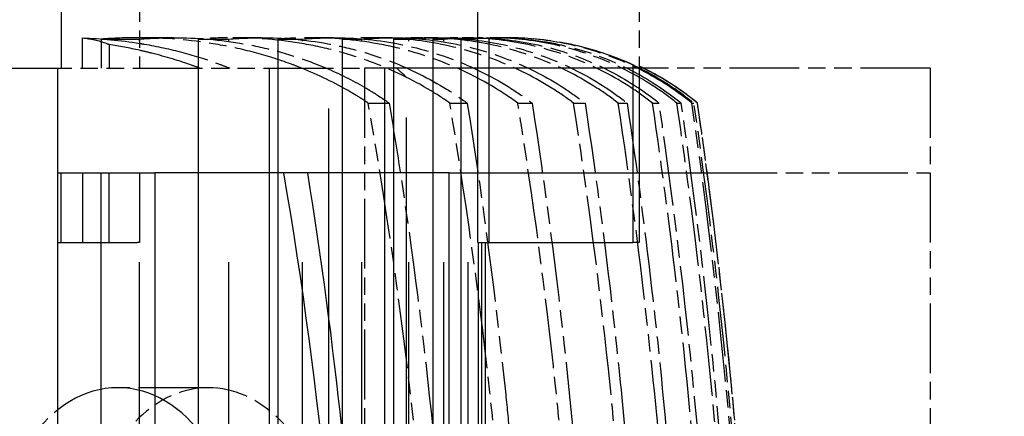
# Model space of a CAD drawing. Header units: millimetres. Extents: x -34725 to 178350, y -13707 to 126150.
# Tile 179 of 256: x 47302 to 47471, y 4600 to 4669. Entities that reach past the tile are written whole.
import ezdxf

# ---------------------------------------------------------------- set-up
doc = ezdxf.new("R2010")
doc.units = ezdxf.units.MM
doc.linetypes.add('AM_ISO09W050', pattern=[22.5, 12, -1.5, 3, -1.5, 3, -1.5])
doc.layers.get('Defpoints').update_dxf_attribs({"linetype": 'CONTINUOUS'})
doc.layers.add('AM_11', color=3, linetype='AM_ISO09W050', lineweight=25)
doc.layers.add('AM_5', color=3, linetype='CONTINUOUS', lineweight=25)
doc.styles.get("Standard").update_dxf_attribs({"font": 'isocp.shx'})
doc.dimstyles.new('AM_ISO', dxfattribs={"dimtxt": 3.5, "dimasz": 2.5, "dimexe": 2, "dimexo": 1, "dimgap": 0.6, "dimtad": 1, "dimdsep": 46, "dimtxsty": 'Standard', "dimcen": 0, "dimclrd": 256, "dimclre": 256, "dimclrt": 2, "dimadec": 0, "dimazin": 2, "dimtp": 0.1, "dimtm": 0.1, "dimtfac": 0.71, "dimtmove": 0, "dimatfit": 3, "dimfxl": 1, "dimtfill": 1, "dimtfillclr": 256, "dimlwd": -1, "dimlwe": -1, "dimarcsym": 0})

# ---------------------------------------------------------------- blocks, each defined once
blk = doc.blocks.new('*D66')
at = {"layer": 'AM_5', "transparency": 16777216}
for p, q in [((42676.9, 5358.19), (42676.9, 9633.73)), ((49596.9, 4508.19), (49596.9, 9633.73)), ((43051.9, 9333.73), (49221.9, 9333.73))]:
    blk.add_line(p, q, dxfattribs=at)
for points in [[(43051.9, 9396.23), (43051.9, 9271.23), (42676.9, 9333.73)], [(49221.9, 9396.23), (49221.9, 9271.23), (49596.9, 9333.73)]]:
    blk.add_solid(points, dxfattribs=at)
at = {"layer": 'Defpoints', "color": 0, "transparency": 16777216}
for p in [(49596.9, 9333.73), (42676.9, 5208.19), (49596.9, 4358.19)]:
    blk.add_point(p, dxfattribs=at)
at = {"layer": 'AM_5', "color": 2, "transparency": 16777216, "insert": (47122.13, 9817.38), "char_height": 525, "attachment_point": 5, "bg_fill": 3, "box_fill_scale": 1.1, "bg_fill_color": 256, "bg_fill_true_color": 13158600, "bg_fill_transparency": 0}
blk.add_mtext('6920', dxfattribs=at)

msp = doc.modelspace()

# ---------------------------------------------------------------- dimensions: what is measured, and where the dimension line sits
at = {"layer": 'AM_5'}
dim = msp.add_linear_dim(base=(49596.896, 9333.725), p1=(42676.896, 5208.188), p2=(49596.896, 4358.188), dimstyle='AM_ISO', override={"dimscale": 150, "dimtmove": 2}, dxfattribs=at)
dim.commit()
dim.dimension.update_dxf_attribs({"geometry": '*D66', "text_midpoint": (47122.13, 9817.383), "dimtype": 160})

# ---------------------------------------------------------------- next in the draw order: linework, layer by layer
at = {"layer": 'AM_11', "ltscale": 24.189648}
msp.add_line((47308.748, 4680.188), (47308.748, 4660.188), dxfattribs=at)
at = {"layer": 'AM_11'}
for p, q in [((47322.212, 4680.188), (47322.212, 4660.188)), ((47380.398, 4665.422), (47380.398, 4680.188)), ((47408.102, 4680.188), (47408.102, 4660.256)), ((47328.067, 4665.43), (47322.212, 4665.43)), ((47343.155, 4665.43), (47338.216, 4665.43)), ((47355.562, 4665.43), (47351.585, 4665.43)), ((47365.617, 4665.43), (47362.459, 4665.43)), ((47373.548, 4665.43), (47371.115, 4665.43)), ((47379.516, 4665.43), (47377.74, 4665.43)), ((47383.629, 4665.43), (47382.468, 4665.43)), ((47385.449, 4665.43), (47385.384, 4665.43)), ((47276.041, 4660.188), (47360.894, 4660.188)), ((47360.894, 4660.188), (47360.894, 4586.188)), ((47458.152, 4660.188), (47408.851, 4660.188)), ((47458.152, 4660.188), (47458.152, 4642.188)), ((47361.512, 4654.188), (47365.117, 4654.188)), ((47375.543, 4654.188), (47378.538, 4654.188)), ((47387.229, 4654.188), (47389.692, 4654.188)), ((47396.82, 4654.188), (47398.807, 4654.188)), ((47404.498, 4654.188), (47406.048, 4654.188)), ((47410.392, 4654.188), (47411.532, 4654.188)), ((47414.594, 4654.188), (47415.344, 4654.188)), ((47417.165, 4654.188), (47417.537, 4654.188)), ((47418.141, 4654.188), (47418.152, 4654.188)), ((47419.819, 4642.188), (47458.152, 4642.188)), ((47458.152, 4642.188), (47458.152, 4484.188)), ((47334.024, 4605.188), (47318.468, 4605.188))]:
    msp.add_line(p, q, dxfattribs=at)
at = {"layer": 'AM_11', "ltscale": 4.952243}
msp.add_line((47312.412, 4660.188), (47312.412, 4665.388), dxfattribs=at)
at = {"layer": 'AM_11', "ltscale": 4.761642}
msp.add_line((47315.584, 4665.188), (47315.584, 4660.188), dxfattribs=at)
at = {"layer": 'AM_11', "ltscale": 10.461018}
msp.add_line((47315.584, 4665.188), (47322.176, 4665.188), dxfattribs=at)
at = {"layer": 'AM_11', "ltscale": 0.415651}
msp.add_line((47322.212, 4665.43), (47321.948, 4665.43), dxfattribs=at)
at = {"layer": 'AM_11', "ltscale": 25.349762}
for p, q in [((47322.176, 3638.188), (47322.176, 4665.188)), ((47332.273, 4665.188), (47332.273, 3638.188)), ((47337.57, 3638.188), (47337.57, 4665.188)), ((47345.951, 4665.188), (47345.951, 3638.188)), ((47350.202, 3638.188), (47350.202, 4665.188)), ((47357.058, 4665.188), (47357.058, 3638.188)), ((47360.424, 3638.188), (47360.424, 4665.188)), ((47365.887, 4665.188), (47365.887, 3638.188)), ((47368.477, 3638.188), (47368.477, 4665.188)), ((47372.642, 4665.188), (47372.642, 3638.188)), ((47374.529, 3638.188), (47374.529, 4665.188)), ((47377.462, 4665.188), (47377.462, 3638.188)), ((47378.695, 3638.188), (47378.695, 4665.188))]:
    msp.add_line(p, q, dxfattribs=at)
at = {"layer": 'AM_11', "ltscale": 9.607464}
msp.add_line((47332.273, 4665.188), (47337.57, 4665.188), dxfattribs=at)
at = {"layer": 'AM_11', "ltscale": 8.994848}
msp.add_line((47345.951, 4665.188), (47350.202, 4665.188), dxfattribs=at)
at = {"layer": 'AM_11', "ltscale": 8.547176}
msp.add_line((47357.058, 4665.188), (47360.424, 4665.188), dxfattribs=at)
at = {"layer": 'AM_11', "ltscale": 8.220131}
msp.add_line((47365.887, 4665.188), (47368.477, 4665.188), dxfattribs=at)
at = {"layer": 'AM_11', "ltscale": 7.986618}
msp.add_line((47372.642, 4665.188), (47374.529, 4665.188), dxfattribs=at)
at = {"layer": 'AM_11', "ltscale": 7.829767}
msp.add_line((47377.462, 4665.188), (47378.695, 4665.188), dxfattribs=at)
at = {"layer": 'AM_11', "ltscale": 28.410173}
msp.add_line((47380.398, 4630.188), (47380.398, 4665.422), dxfattribs=at)
at = {"layer": 'AM_11', "ltscale": 28.338135}
msp.add_line((47382.251, 4665.333), (47382.251, 4630.188), dxfattribs=at)
at = {"layer": 'AM_11', "ltscale": 3.893191}
msp.add_line((47316.949, 4664.276), (47316.949, 4660.188), dxfattribs=at)
at = {"layer": 'AM_11', "ltscale": 21.770681}
msp.add_line((47308.152, 4642.188), (47308.152, 4660.188), dxfattribs=at)
at = {"layer": 'AM_11', "ltscale": 26.388706}
msp.add_line((47344.496, 4660.188), (47344.496, 4540.188), dxfattribs=at)
at = {"layer": 'AM_11', "ltscale": 25.411861}
for p, q in [((47354.733, 3662.188), (47354.733, 4660.188)), ((47364.341, 4660.188), (47364.341, 3662.188))]:
    msp.add_line(p, q, dxfattribs=at)
at = {"layer": 'AM_11', "ltscale": 6.451861}
msp.add_line((47364.341, 4660.188), (47360.894, 4660.188), dxfattribs=at)
at = {"layer": 'AM_11', "ltscale": 0.336796}
msp.add_line((47364.694, 4660.188), (47364.341, 4660.188), dxfattribs=at)
at = {"layer": 'AM_11', "ltscale": 3.310283}
msp.add_line((47366.39, 4660.188), (47364.694, 4660.188), dxfattribs=at)
at = {"layer": 'AM_11', "ltscale": 25.237089}
msp.add_line((47408.851, 4660.188), (47366.39, 4660.188), dxfattribs=at)
at = {"layer": 'AM_11', "ltscale": 24.646877}
msp.add_line((47407.062, 4630.188), (47407.062, 4660.755), dxfattribs=at)
at = {"layer": 'AM_11', "ltscale": 24.244341}
msp.add_line((47408.102, 4660.256), (47408.102, 4630.188), dxfattribs=at)
at = {"layer": 'AM_11', "ltscale": 25.3717}
msp.add_line((47368.112, 3662.188), (47368.112, 4658.611), dxfattribs=at)
at = {"layer": 'AM_11', "ltscale": 11.42808}
for p, q in [((47308.152, 4630.188), (47308.152, 4642.188)), ((47308.748, 4630.188), (47308.748, 4642.188)), ((47312.412, 4642.188), (47312.412, 4630.188)), ((47316.949, 4630.188), (47316.949, 4642.188)), ((47322.212, 4642.188), (47322.212, 4630.188))]:
    msp.add_line(p, q, dxfattribs=at)
at = {"layer": 'AM_11', "ltscale": 0.803168}
msp.add_line((47308.152, 4642.188), (47308.748, 4642.188), dxfattribs=at)
at = {"layer": 'AM_11', "ltscale": 10.371531}
msp.add_line((47308.748, 4642.188), (47315.584, 4642.188), dxfattribs=at)
at = {"layer": 'AM_11', "ltscale": 6.281634}
msp.add_line((47315.584, 4642.188), (47322.176, 4642.188), dxfattribs=at)
at = {"layer": 'AM_11', "ltscale": 24.673439}
msp.add_line((47315.584, 4540.188), (47315.584, 4642.188), dxfattribs=at)
at = {"layer": 'AM_11', "ltscale": 4.352851}
msp.add_line((47322.176, 4642.188), (47324.827, 4642.188), dxfattribs=at)
at = {"layer": 'AM_11', "ltscale": 25.479761}
for p, q in [((47324.827, 4642.188), (47324.827, 4484.188)), ((47375.425, 4484.188), (47375.425, 4642.188))]:
    msp.add_line(p, q, dxfattribs=at)
at = {"layer": 'AM_11', "ltscale": 24.47864}
msp.add_line((47375.425, 4642.188), (47324.827, 4642.188), dxfattribs=at)
at = {"layer": 'AM_11', "ltscale": 26.38662}
msp.add_line((47375.425, 4642.188), (47419.819, 4642.188), dxfattribs=at)
at = {"layer": 'AM_11', "ltscale": 25.226345}
msp.add_line((47308.152, 4484.188), (47308.152, 4630.188), dxfattribs=at)
at = {"layer": 'AM_11', "ltscale": 0.884297}
msp.add_line((47308.152, 4630.188), (47308.748, 4630.188), dxfattribs=at)
at = {"layer": 'AM_11', "ltscale": 7.059769}
msp.add_line((47308.748, 4630.188), (47312.412, 4630.188), dxfattribs=at)
at = {"layer": 'AM_11', "ltscale": 4.322646}
msp.add_line((47312.412, 4630.188), (47316.949, 4630.188), dxfattribs=at)
at = {"layer": 'AM_11', "ltscale": 9.366663}
msp.add_line((47316.949, 4630.188), (47321.81, 4630.188), dxfattribs=at)
at = {"layer": 'AM_11', "ltscale": 1.495845}
msp.add_line((47322.212, 4630.188), (47321.81, 4630.188), dxfattribs=at)
at = {"layer": 'AM_11', "ltscale": 1.829926}
msp.add_line((47380.398, 4630.188), (47382.251, 4630.188), dxfattribs=at)
at = {"layer": 'AM_11', "ltscale": 25.518749}
for p, q in [((47380.438, 4630.188), (47380.438, 3670.188)), ((47381.048, 3670.188), (47381.048, 4630.188)), ((47381.626, 4630.188), (47381.626, 3670.188))]:
    msp.add_line(p, q, dxfattribs=at)
at = {"layer": 'AM_11', "ltscale": 30.0268}
msp.add_line((47382.251, 4630.188), (47407.062, 4630.188), dxfattribs=at)
at = {"layer": 'AM_11', "ltscale": 2.453624}
msp.add_line((47408.102, 4630.188), (47407.062, 4630.188), dxfattribs=at)
at = {"layer": 'AM_11'}
for centre, radius, start, end in [((47386.564, 4615.43), 50, 50.8198, 64.48411), ((46428.52, 4510.562), 1000, 1.554404, 8.25773)]:
    msp.add_arc(centre, radius, start, end, dxfattribs=at)
for centre, major_axis, ratio, start_param, end_param in [((46502.355, 4513.425), (39.518, -952.532), 0.9646067, 1.613087, 1.6790001), ((46504.378, 4511.768), (17.642, -952.453), 0.9665247, 1.6260131, 1.702964), ((46447.474, 4510.801), (12.816, -987.329), 0.9907438, 1.6383116, 1.7036669), ((46456.414, 4510.663), (4.203, -982.95), 0.9880099, 1.6411022, 1.7131091), ((46428.813, 4510.563), (0, -999.706), 0.9993826, 1.6485324, 1.7149624), ((47318.468, 4575.188), (0, -30), 0.7071068, 3.1415927, 6.2831853), ((47334.024, 4575.188), (0, 30), 0.7071068, 5.0878126, 7.4785587)]:
    msp.add_ellipse(centre, major_axis=major_axis, ratio=ratio, start_param=start_param, end_param=end_param, dxfattribs=at)
at = {"layer": 'AM_11', "ltscale": 25.331339}
msp.add_ellipse((47318.468, 4575.188), major_axis=(0, 30), ratio=0.7071068, start_param=3.1415927, end_param=6.2831853, dxfattribs=at)
at = {"layer": 'AM_11', "ltscale": 9.385623}
msp.add_open_spline([(47312.412, 4665.388), (47315.58, 4665.282), (47318.909, 4664.985), (47322.212, 4664.462)], degree=3, dxfattribs=at)
at = {"layer": 'AM_11', "ltscale": 8.814016}
msp.add_open_spline([(47312.412, 4665.388), (47313.755, 4665.279), (47315.167, 4664.971), (47316.688, 4664.383), (47316.818, 4664.33), (47316.949, 4664.276)], degree=3, knots=[23.21528411, 23.21528411, 23.21528411, 23.21528411, 24.00291783, 24.00291783, 24.07688794, 24.07688794, 24.07688794, 24.07688794], dxfattribs=at)
at = {"layer": 'AM_11', "ltscale": 6.321747}
msp.add_open_spline([(47322.212, 4665.429), (47322.124, 4665.43), (47322.036, 4665.43), (47319.9, 4665.43), (47317.763, 4665.353), (47315.584, 4665.188)], degree=3, knots=[8.29841095, 8.29841095, 8.29841095, 8.29841095, 8.32471463, 8.32471463, 8.93952325, 8.93952325, 8.93952325, 8.93952325], dxfattribs=at)
at = {"layer": 'AM_11', "ltscale": 5.61998}
msp.add_open_spline([(47322.176, 4665.188), (47324.192, 4665.35), (47326.172, 4665.43), (47328.067, 4665.43)], degree=3, dxfattribs=at)
at = {"layer": 'AM_11'}
for points, knots in [([(47350.077, 4660.187), (47349.441, 4660.443), (47348.809, 4660.687), (47346.213, 4661.641), (47344.117, 4662.307), (47339.777, 4663.459), (47337.533, 4663.944), (47330.842, 4665.076), (47326.341, 4665.415), (47322.212, 4665.429)], [5.6033129, 5.6033129, 5.6033129, 5.6033129, 5.8029927, 5.8029927, 6.4334232, 6.4334232, 7.0638537, 7.0638537, 8.2984109, 8.2984109, 8.2984109, 8.2984109]), ([(47322.212, 4664.462), (47322.477, 4664.42), (47322.742, 4664.376), (47325.247, 4663.95), (47327.47, 4663.467), (47331.769, 4662.321), (47333.846, 4661.659), (47336.438, 4660.702), (47337.086, 4660.452), (47337.739, 4660.188)], [27.005814, 27.005814, 27.005814, 27.005814, 27.0795647, 27.0795647, 27.7042499, 27.7042499, 28.3289351, 28.3289351, 28.5337577, 28.5337577, 28.5337577, 28.5337577]), ([(47328.067, 4665.43), (47331.907, 4665.43), (47336.108, 4665.101), (47342.299, 4664.002), (47344.346, 4663.538), (47348.302, 4662.444), (47350.211, 4661.814), (47352.775, 4660.839), (47353.555, 4660.523), (47354.341, 4660.186)], [24.673973, 24.673973, 24.673973, 24.673973, 25.8266053, 25.8266053, 26.4029215, 26.4029215, 26.9792377, 26.9792377, 27.2262123, 27.2262123, 27.2262123, 27.2262123]), ([(47375.543, 4654.188), (47374.503, 4654.918), (47373.428, 4655.62), (47369.093, 4658.247), (47365.651, 4659.877), (47360.592, 4661.794), (47358.662, 4662.429), (47354.664, 4663.529), (47352.596, 4663.995), (47346.34, 4665.1), (47342.095, 4665.43), (47336.565, 4665.43), (47334.851, 4665.37), (47333.105, 4665.25)], [4.3424032, 4.3424032, 4.3424032, 4.3424032, 4.6954701, 4.6954701, 5.7371133, 5.7371133, 6.3193505, 6.3193505, 6.9015876, 6.9015876, 8.066062, 8.066062, 8.5614561, 8.5614561, 8.5614561, 8.5614561]), ([(47343.155, 4665.43), (47346.761, 4665.43), (47350.703, 4665.108), (47356.508, 4664.042), (47358.426, 4663.593), (47362.132, 4662.538), (47363.92, 4661.932), (47368.716, 4660.063), (47372.013, 4658.451), (47376.284, 4655.782), (47377.432, 4654.999), (47378.538, 4654.188)], [23.878336, 23.878336, 23.878336, 23.878336, 24.9605596, 24.9605596, 25.5016714, 25.5016714, 26.0427832, 26.0427832, 27.0466526, 27.0466526, 27.428696, 27.428696, 27.428696, 27.428696]), ([(47387.229, 4654.188), (47386.131, 4654.988), (47384.993, 4655.759), (47380.712, 4658.423), (47377.396, 4660.037), (47372.564, 4661.913), (47370.758, 4662.523), (47367.013, 4663.585), (47365.075, 4664.036), (47359.209, 4665.106), (47355.226, 4665.43), (47350.212, 4665.43), (47348.792, 4665.384), (47347.345, 4665.291)], [4.2982083, 4.2982083, 4.2982083, 4.2982083, 4.6763867, 4.6763867, 5.6854239, 5.6854239, 6.2320234, 6.2320234, 6.7786229, 6.7786229, 7.871822, 7.871822, 8.2839336, 8.2839336, 8.2839336, 8.2839336]), ([(47355.562, 4665.43), (47358.993, 4665.43), (47362.745, 4665.113), (47370.103, 4663.727), (47373.711, 4662.657), (47379.93, 4660.185), (47383.13, 4658.586), (47387.355, 4655.89), (47388.547, 4655.054), (47389.692, 4654.188)], [23.3096817, 23.3096817, 23.3096817, 23.3096817, 24.3397579, 24.3397579, 25.369834, 25.369834, 26.3485978, 26.3485978, 26.7490014, 26.7490014, 26.7490014, 26.7490014]), ([(47396.82, 4654.188), (47395.683, 4655.044), (47394.498, 4655.869), (47390.265, 4658.561), (47387.047, 4660.162), (47380.78, 4662.644), (47377.138, 4663.72), (47369.709, 4665.112), (47365.923, 4665.43), (47361.334, 4665.43), (47360.174, 4665.396), (47358.994, 4665.328)], [4.2644144, 4.2644144, 4.2644144, 4.2644144, 4.6614478, 4.6614478, 5.6448898, 5.6448898, 6.6845391, 6.6845391, 7.7241884, 7.7241884, 8.0621452, 8.0621452, 8.0621452, 8.0621452]), ([(47365.617, 4665.43), (47368.919, 4665.43), (47372.529, 4665.117), (47379.605, 4663.758), (47383.071, 4662.71), (47389.099, 4660.279), (47392.225, 4658.689), (47396.412, 4655.973), (47397.636, 4655.096), (47398.807, 4654.188)], [22.8979136, 22.8979136, 22.8979136, 22.8979136, 23.8893185, 23.8893185, 24.8807234, 24.8807234, 25.840265, 25.840265, 26.2542811, 26.2542811, 26.2542811, 26.2542811]), ([(47404.498, 4654.188), (47403.333, 4655.087), (47402.115, 4655.955), (47397.92, 4658.668), (47394.779, 4660.259), (47388.712, 4662.699), (47385.216, 4663.751), (47378.082, 4665.116), (47374.444, 4665.43), (47370.215, 4665.43), (47369.293, 4665.407), (47368.355, 4665.361)], [4.2386517, 4.2386517, 4.2386517, 4.2386517, 4.6498744, 4.6498744, 5.6134037, 5.6134037, 6.6127449, 6.6127449, 7.612086, 7.612086, 7.8821979, 7.8821979, 7.8821979, 7.8821979]), ([(47373.548, 4665.43), (47376.757, 4665.43), (47380.263, 4665.121), (47387.133, 4663.781), (47390.497, 4662.75), (47396.384, 4660.348), (47399.455, 4658.767), (47403.612, 4656.035), (47404.859, 4655.128), (47406.048, 4654.188)], [22.6027708, 22.6027708, 22.6027708, 22.6027708, 23.5660023, 23.5660023, 24.5292338, 24.5292338, 25.4744373, 25.4744373, 25.8983696, 25.8983696, 25.8983696, 25.8983696]), ([(47410.392, 4654.188), (47409.208, 4655.121), (47407.966, 4656.021), (47403.801, 4658.749), (47400.719, 4660.333), (47394.801, 4662.741), (47391.414, 4663.776), (47384.498, 4665.12), (47380.97, 4665.43), (47377.052, 4665.43), (47376.35, 4665.416), (47375.638, 4665.387)], [4.2193622, 4.2193622, 4.2193622, 4.2193622, 4.6411113, 4.6411113, 5.5894961, 5.5894961, 6.5589304, 6.5589304, 7.5283646, 7.5283646, 7.7349845, 7.7349845, 7.7349845, 7.7349845]), ([(47379.516, 4665.43), (47382.66, 4665.43), (47386.093, 4665.123), (47392.82, 4663.797), (47396.114, 4662.778), (47401.902, 4660.397), (47404.934, 4658.821), (47409.07, 4656.079), (47410.332, 4655.15), (47411.532, 4654.188)], [22.3999728, 22.3999728, 22.3999728, 22.3999728, 23.3436312, 23.3436312, 24.2872896, 24.2872896, 25.2223625, 25.2223625, 25.6531838, 25.6531838, 25.6531838, 25.6531838]), ([(47414.594, 4654.188), (47413.396, 4655.145), (47412.137, 4656.069), (47407.996, 4658.809), (47404.956, 4660.386), (47399.145, 4662.772), (47395.836, 4663.794), (47389.076, 4665.123), (47385.626, 4665.43), (47381.981, 4665.43), (47381.488, 4665.422), (47380.989, 4665.408)], [4.2055095, 4.2055095, 4.2055095, 4.2055095, 4.6347696, 4.6347696, 5.5721505, 5.5721505, 6.5202443, 6.5202443, 7.4683381, 7.4683381, 7.614362, 7.614362, 7.614362, 7.614362]), ([(47383.629, 4665.43), (47386.732, 4665.43), (47390.121, 4665.125), (47396.76, 4663.808), (47400.008, 4662.796), (47405.736, 4660.428), (47408.742, 4658.856), (47412.865, 4656.107), (47414.137, 4655.164), (47415.344, 4654.188)], [22.2747511, 22.2747511, 22.2747511, 22.2747511, 23.2062381, 23.2062381, 24.1377251, 24.1377251, 25.066427, 25.066427, 25.5015323, 25.5015323, 25.5015323, 25.5015323]), ([(47417.165, 4654.188), (47415.959, 4655.161), (47414.689, 4656.101), (47410.564, 4658.848), (47407.551, 4660.421), (47401.811, 4662.792), (47398.552, 4663.805), (47391.895, 4665.124), (47388.496, 4665.43), (47385.093, 4665.43), (47384.801, 4665.427), (47384.506, 4665.422)], [4.1964175, 4.1964175, 4.1964175, 4.1964175, 4.6305863, 4.6305863, 5.5606856, 5.5606856, 6.494833, 6.494833, 7.4289804, 7.4289804, 7.516145, 7.516145, 7.516145, 7.516145]), ([(47405.878, 4661.27), (47405.734, 4661.332), (47405.589, 4661.393), (47402.459, 4662.696), (47399.08, 4663.75), (47392.184, 4665.116), (47388.667, 4665.43), (47385.449, 4665.43)], [5.5666425, 5.5666425, 5.5666425, 5.5666425, 5.6148917, 5.6148917, 6.6161138, 6.6161138, 7.617336, 7.617336, 7.617336, 7.617336]), ([(47332.559, 4660.188), (47332.121, 4660.352), (47331.685, 4660.511), (47329.063, 4661.44), (47326.734, 4662.149), (47323.627, 4662.935), (47322.922, 4663.104), (47322.212, 4663.264)], [5.7499162, 5.7499162, 5.7499162, 5.7499162, 5.8874514, 5.8874514, 6.5851326, 6.5851326, 6.7873081, 6.7873081, 6.7873081, 6.7873081]), ([(47407.062, 4660.755), (47406.84, 4660.853), (47406.593, 4660.961), (47406.183, 4661.139), (47406.032, 4661.204), (47405.878, 4661.27)], [-0.73530904, -0.73530904, -0.73530904, -0.73530904, -0.64245099, -0.64245099, -0.59072716, -0.59072716, -0.59072716, -0.59072716]), ([(47407.062, 4660.755), (47409.297, 4659.709), (47411.573, 4658.444), (47415.051, 4656.119), (47416.326, 4655.171), (47417.537, 4654.188)], [24.2821731, 24.2821731, 24.2821731, 24.2821731, 24.9964421, 24.9964421, 25.4334755, 25.4334755, 25.4334755, 25.4334755]), ([(47418.141, 4654.188), (47416.931, 4655.17), (47415.656, 4656.117), (47412.319, 4658.347), (47410.197, 4659.541), (47408.102, 4660.546)], [-25.4444801, -25.4444801, -25.4444801, -25.4444801, -25.0077587, -25.0077587, -24.3396809, -24.3396809, -24.3396809, -24.3396809]), ([(47360.894, 4656.899), (47361.222, 4656.709), (47361.548, 4656.515), (47362.981, 4655.643), (47364.067, 4654.93), (47365.117, 4654.188)], [27.91119711, 27.91119711, 27.91119711, 27.91119711, 28.01557618, 28.01557618, 28.37281418, 28.37281418, 28.37281418, 28.37281418]), ([(47370.628, 4586.188), (47370.467, 4587.938), (47370.301, 4589.69), (47368.09, 4612.223), (47365.219, 4633.244), (47361.512, 4654.188)], [195.7971896, 195.7971896, 195.7971896, 195.7971896, 196.2923311, 196.2923311, 202.1580366, 202.1580366, 202.1580366, 202.1580366]), ([(47365.117, 4654.188), (47365.719, 4650.589), (47366.298, 4646.99), (47369.184, 4628.289), (47371.101, 4613.198), (47372.629, 4598.05), (47372.646, 4597.88), (47372.663, 4597.71)], [53.1595269, 53.1595269, 53.1595269, 53.1595269, 54.1676819, 54.1676819, 58.3982338, 58.3982338, 58.4463624, 58.4463624, 58.4463624, 58.4463624]), ([(47384.222, 4586.188), (47383.898, 4589.908), (47383.548, 4593.637), (47381.28, 4616.198), (47378.737, 4635.206), (47375.543, 4654.188)], [206.4390295, 206.4390295, 206.4390295, 206.4390295, 207.4942491, 207.4942491, 212.8113987, 212.8113987, 212.8113987, 212.8113987]), ([(47378.538, 4654.188), (47378.645, 4653.52), (47378.752, 4652.851), (47381.407, 4636.091), (47383.504, 4620.006), (47385.405, 4601.65), (47385.643, 4599.264), (47385.87, 4596.881)], [56.3439203, 56.3439203, 56.3439203, 56.3439203, 56.5313014, 56.5313014, 61.0439426, 61.0439426, 61.7191609, 61.7191609, 61.7191609, 61.7191609]), ([(47395.572, 4586.188), (47395.101, 4591.783), (47394.576, 4597.398), (47392.368, 4618.823), (47390.303, 4634.735), (47387.607, 4651.833), (47387.419, 4653.01), (47387.229, 4654.188)], [215.923106, 215.923106, 215.923106, 215.923106, 217.5141754, 217.5141754, 221.9777688, 221.9777688, 222.307855, 222.307855, 222.307855, 222.307855]), ([(47389.692, 4654.188), (47392.011, 4639.285), (47393.955, 4624.397), (47396.019, 4605.013), (47396.472, 4600.433), (47396.891, 4595.865)], [59.1515818, 59.1515818, 59.1515818, 59.1515818, 63.3359363, 63.3359363, 64.6337502, 64.6337502, 64.6337502, 64.6337502]), ([(47405.267, 4581.571), (47404.584, 4590.489), (47403.768, 4599.461), (47401.209, 4623.637), (47399.213, 4638.906), (47396.82, 4654.188)], [223.938364, 223.938364, 223.938364, 223.938364, 226.485386, 226.485386, 230.7749756, 230.7749756, 230.7749756, 230.7749756]), ([(47398.807, 4654.188), (47400.796, 4641.079), (47402.503, 4627.989), (47404.675, 4608.181), (47405.343, 4601.415), (47405.937, 4594.674)], [61.6212583, 61.6212583, 61.6212583, 61.6212583, 65.3076098, 65.3076098, 67.2277248, 67.2277248, 67.2277248, 67.2277248]), ([(47413.163, 4575.571), (47412.3, 4588.196), (47411.177, 4600.934), (47408.321, 4627.167), (47406.56, 4640.669), (47404.498, 4654.188)], [230.8805205, 230.8805205, 230.8805205, 230.8805205, 234.5037524, 234.5037524, 238.3041361, 238.3041361, 238.3041361, 238.3041361]), ([(47406.048, 4654.188), (47407.74, 4642.823), (47409.224, 4631.476), (47411.518, 4611.186), (47412.404, 4602.227), (47413.163, 4593.312)], [63.7418494, 63.7418494, 63.7418494, 63.7418494, 66.9434303, 66.9434303, 69.4894907, 69.4894907, 69.4894907, 69.4894907]), ([(47418.681, 4578.609), (47417.746, 4591.931), (47416.527, 4605.371), (47413.695, 4630.609), (47412.156, 4642.39), (47410.392, 4654.188)], [237.6971267, 237.6971267, 237.6971267, 237.6971267, 241.5225695, 241.5225695, 244.8448041, 244.8448041, 244.8448041, 244.8448041]), ([(47425.652, 4586.128), (47424.453, 4601.936), (47422.866, 4617.882), (47420.035, 4640.651), (47419.124, 4647.416), (47418.141, 4654.188)], [-74.6171942, -74.6171942, -74.6171942, -74.6171942, -70.0662551, -70.0662551, -68.1477894, -68.1477894, -68.1477894, -68.1477894])]:
    msp.add_open_spline(points, degree=3, knots=knots, dxfattribs=at)
at = {"layer": 'AM_11', "ltscale": 0.794827}
msp.add_open_spline([(47333.105, 4665.25), (47332.828, 4665.231), (47332.551, 4665.21), (47332.273, 4665.188)], degree=3, dxfattribs=at)
at = {"layer": 'AM_11', "ltscale": 5.32908}
msp.add_open_spline([(47337.57, 4665.188), (47339.482, 4665.35), (47341.359, 4665.43), (47343.155, 4665.43)], degree=3, dxfattribs=at)
at = {"layer": 'AM_11', "ltscale": 1.331659}
msp.add_open_spline([(47347.345, 4665.291), (47346.883, 4665.261), (47346.418, 4665.227), (47345.951, 4665.188)], degree=3, dxfattribs=at)
at = {"layer": 'AM_11', "ltscale": 5.114406}
msp.add_open_spline([(47350.202, 4665.188), (47352.036, 4665.35), (47353.839, 4665.43), (47355.562, 4665.43)], degree=3, dxfattribs=at)
at = {"layer": 'AM_11', "ltscale": 1.84995}
msp.add_open_spline([(47358.994, 4665.328), (47358.354, 4665.292), (47357.708, 4665.245), (47357.058, 4665.188)], degree=3, dxfattribs=at)
at = {"layer": 'AM_11', "ltscale": 4.955474}
msp.add_open_spline([(47360.424, 4665.188), (47362.201, 4665.35), (47363.948, 4665.43), (47365.617, 4665.43)], degree=3, dxfattribs=at)
at = {"layer": 'AM_11', "ltscale": 2.357694}
msp.add_open_spline([(47368.355, 4665.361), (47367.543, 4665.321), (47366.718, 4665.263), (47365.887, 4665.188)], degree=3, dxfattribs=at)
at = {"layer": 'AM_11', "ltscale": 4.839762}
msp.add_open_spline([(47368.477, 4665.188), (47370.212, 4665.35), (47371.918, 4665.43), (47373.548, 4665.43)], degree=3, dxfattribs=at)
at = {"layer": 'AM_11', "ltscale": 2.861729}
msp.add_open_spline([(47375.638, 4665.387), (47374.656, 4665.348), (47373.654, 4665.282), (47372.642, 4665.188)], degree=3, dxfattribs=at)
at = {"layer": 'AM_11', "ltscale": 4.759384}
msp.add_open_spline([(47374.529, 4665.188), (47376.235, 4665.35), (47377.913, 4665.43), (47379.516, 4665.43)], degree=3, dxfattribs=at)
at = {"layer": 'AM_11', "ltscale": 3.368264}
msp.add_open_spline([(47380.989, 4665.408), (47379.838, 4665.374), (47378.657, 4665.301), (47377.462, 4665.188)], degree=3, dxfattribs=at)
at = {"layer": 'AM_11', "ltscale": 4.709399}
msp.add_open_spline([(47378.695, 4665.188), (47380.383, 4665.35), (47382.043, 4665.43), (47383.629, 4665.43)], degree=3, dxfattribs=at)
at = {"layer": 'AM_11', "ltscale": 3.160558}
msp.add_open_spline([(47385.449, 4665.43), (47384.41, 4665.43), (47383.34, 4665.397), (47382.251, 4665.333)], degree=3, dxfattribs=at)
at = {"layer": 'AM_11', "ltscale": 2.149997}
msp.add_open_spline([(47384.506, 4665.422), (47383.766, 4665.409), (47383.013, 4665.379), (47382.251, 4665.333)], degree=3, dxfattribs=at)
at = {"layer": 'AM_11', "ltscale": 5.107971}
msp.add_open_spline([(47322.212, 4663.264), (47320.481, 4663.653), (47318.72, 4663.992), (47316.949, 4664.276)], degree=3, dxfattribs=at)
at = {"layer": 'AM_11', "ltscale": 11.620402}
msp.add_open_spline([(47360.894, 4654.595), (47360.133, 4655.089), (47359.357, 4655.568), (47355.8, 4657.655), (47352.893, 4659.051), (47350.077, 4660.187)], degree=3, knots=[4.4688865, 4.4688865, 4.4688865, 4.4688865, 4.7197773, 4.7197773, 5.6033129, 5.6033129, 5.6033129, 5.6033129], dxfattribs=at)
at = {"layer": 'AM_11', "ltscale": 6.989736}
msp.add_open_spline([(47354.341, 4660.186), (47356.52, 4659.251), (47358.743, 4658.149), (47360.894, 4656.899)], degree=3, dxfattribs=at)
at = {"layer": 'AM_11', "ltscale": 3.556545}
msp.add_open_spline([(47368.112, 4658.611), (47367.537, 4659.178), (47366.961, 4659.704), (47366.39, 4660.188)], degree=3, dxfattribs=at)
at = {"layer": 'AM_11'}
msp.add_open_spline([(47361.512, 4654.188), (47361.307, 4654.325), (47361.101, 4654.46), (47360.894, 4654.595)], degree=3, dxfattribs=at)
at = {"layer": 'AM_11', "ltscale": 23.793631}
msp.add_open_spline([(47346.94, 4642.188), (47350.214, 4623.147), (47352.753, 4604.047), (47354.611, 4584.678), (47354.658, 4584.188), (47354.704, 4583.698)], degree=3, knots=[-189.0481061, -189.0481061, -189.0481061, -189.0481061, -183.7210816, -183.7210816, -183.5827824, -183.5827824, -183.5827824, -183.5827824], dxfattribs=at)
at = {"layer": 'AM_11', "ltscale": 26.75877}
msp.add_open_spline([(47356.973, 4598.333), (47355.428, 4612.885), (47353.479, 4627.539), (47351.127, 4642.188)], degree=3, dxfattribs=at)

doc.saveas('drawing.dxf')
